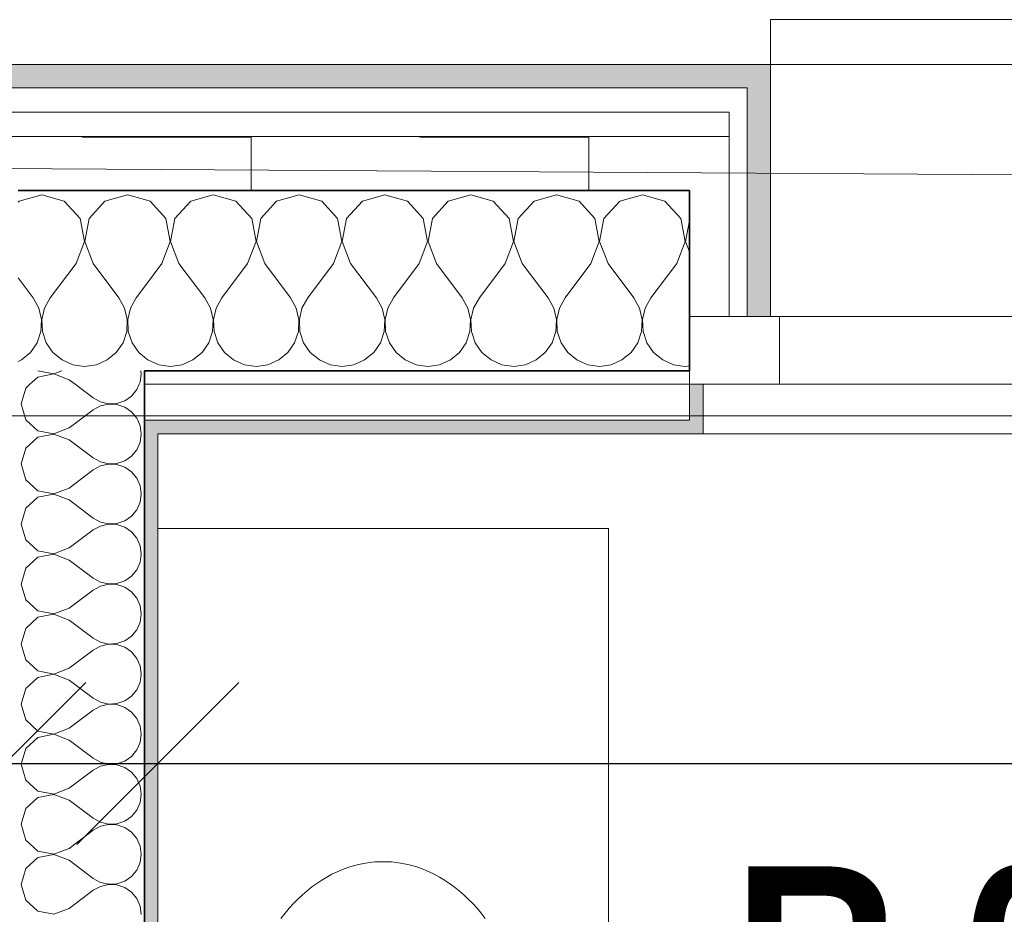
# Model space of a CAD drawing. Header units: centimetres. Extents: x -7.1 to 26.5, y -14.7 to 18.1.
# Tile 54 of 186: x 6.1 to 7.2, y 10.2 to 11.2. Entities that reach past the tile are written whole.
import ezdxf

# ---------------------------------------------------------------- set-up
doc = ezdxf.new("R2010")
doc.units = ezdxf.units.CM
doc.header["$LTSCALE"] = 10
doc.header["$PDMODE"] = 65
doc.linetypes.add('AUSGEZOGEN', pattern=[0])
for name, color, linetype in [('XR$1$010 Fenêtres', 7, 'Continuous'), ('XR$1$010 Murs extérieurs', 7, 'Continuous'), ('XR$1$010 Murs extérieurs – Lignes de séparation des couches', 7, 'Continuous'), ('XR$1$015 Murs intérieurs', 7, 'Continuous'), ('XR$1$015 Murs intérieurs – Lignes de séparation des couches', 7, 'Continuous'), ('XR$1$030 Chapes', 7, 'Continuous'), ('XR$1$065 Mobilier installé', 7, 'Continuous'), ('XR$1$080 Définition des locaux – Contour', 7, 'Continuous'), ('XR$2$080 Définition des locaux – Texte', 7, 'Continuous'), ('XR$2$105 Cotations100', 7, 'Continuous'), ('XR$3$010 Murs extérieurs – Hachures des composants', 7, 'Continuous'), ('XR$3$015 Murs intérieurs – Hachures des composants', 7, 'Continuous'), ('XR$3$035 Dalles', 7, 'Continuous')]:
    doc.layers.add(name, color=color, linetype=linetype)
doc.styles.add('ARIAL', font='arial.ttf')
doc.dimstyles.new('DIMSTYLE_3', dxfattribs={"dimtxt": 0.2, "dimasz": 0.3, "dimexe": 0, "dimexo": 0, "dimgap": 0.1, "dimtad": 2, "dimrnd": 0.005, "dimzin": 4, "dimdsep": 46, "dimtxsty": 'ARIAL', "dimblk1": 'ALL_ML_STRICH', "dimblk2": 'ALL_ML_STRICH', "dimsah": 1, "dimcen": 0, "dimclrd": 7, "dimclre": 7, "dimclrt": 7, "dimadec": 0, "dimazin": 0, "dimtfac": 1, "dimtdec": 0, "dimtix": 1, "dimtmove": 2, "dimatfit": 3, "dimfxl": 0, "dimtzin": 0, "dimlwd": 0, "dimlwe": 18, "dimarcsym": 0})
doc.dimstyles.new('DIMSTYLE_7', dxfattribs={"dimtxt": 0.2, "dimasz": 0.3, "dimexe": 0, "dimexo": 0, "dimgap": 0.1, "dimtad": 2, "dimdec": 1, "dimlfac": 100, "dimrnd": 0.5, "dimzin": 4, "dimdsep": 46, "dimtxsty": 'ARIAL', "dimblk1": 'ALL_ML_STRICH', "dimblk2": 'ALL_ML_STRICH', "dimsah": 1, "dimcen": 0, "dimclrd": 7, "dimclre": 7, "dimclrt": 7, "dimadec": 0, "dimazin": 0, "dimtfac": 1, "dimtdec": 0, "dimtix": 1, "dimtmove": 2, "dimatfit": 3, "dimfxl": 0, "dimtvp": 1.2, "dimtzin": 0, "dimlwd": 0, "dimlwe": 18, "dimarcsym": 0})
pattern_1 = [(0, (1500, 1500), (750, 750), [750, -750]), (90, (1500, 1500), (-750, 750), [750, -750])]

# ---------------------------------------------------------------- blocks, each defined once
blk = doc.blocks.new('ALL_ML_STRICH')
at = {"color": 0, "linetype": 'ByBlock', "lineweight": -2}
for p, q in [((0, -0.5), (0, 0.5)), ((-0.3, -0.3), (0.3, 0.3)), ((-1, 0), (0.5, 0))]:
    blk.add_line(p, q, dxfattribs=at)
blk = doc.blocks.new('*D181')
at = {"layer": 'DEFPOINTS', "color": 7, "linetype": 'AUSGEZOGEN', "lineweight": 18, "transparency": 16777216}
for p in [(6.1018, 10.397), (2.2818, 10.3675), (2.2818, 10.3675)]:
    blk.add_point(p, dxfattribs=at)
at = {"layer": 'XR$2$105 Cotations100', "color": 7, "linetype": 'AUSGEZOGEN', "lineweight": -2, "transparency": 16777216}
for p, q in [((2.2818, 10.3675), (2.2818, 10.3675)), ((2.2818, 10.3675), (6.1018, 10.3675)), ((6.1018, 10.3675), (6.1018, 10.3675))]:
    blk.add_line(p, q, dxfattribs=at)
at = {"layer": 'XR$2$105 Cotations100', "color": 7, "linetype": 'AUSGEZOGEN', "lineweight": 18, "transparency": 16777216, "xscale": 0.3, "yscale": 0.3, "zscale": 0.3, "rotation": 180}
blk.add_blockref('ALL_ML_STRICH', (2.2818, 10.3675), dxfattribs=at)
at = {"layer": 'XR$2$105 Cotations100', "color": 7, "linetype": 'AUSGEZOGEN', "lineweight": 18, "transparency": 16777216, "xscale": 0.3, "yscale": 0.3, "zscale": 0.3}
blk.add_blockref('ALL_ML_STRICH', (6.1018, 10.3675), dxfattribs=at)
at = {"layer": 'XR$2$105 Cotations100', "color": 7, "linetype": 'AUSGEZOGEN', "lineweight": 18, "transparency": 16777216, "insert": (4.2041, 10.5711), "char_height": 0.2, "width": 0.64, "attachment_point": 5, "style": 'ARIAL'}
blk.add_mtext('\\W0.80;\\A1;{\\A1;{3.82\\H0.132000;\\S^ ;}}', dxfattribs=at)
blk = doc.blocks.new('*D182')
at = {"layer": 'DEFPOINTS', "color": 7, "linetype": 'AUSGEZOGEN', "lineweight": 18, "transparency": 16777216}
for p in [(6.1018, 10.397), (6.1018, 10.3675), (6.2718, 10.3675)]:
    blk.add_point(p, dxfattribs=at)
at = {"layer": 'XR$2$105 Cotations100', "color": 7, "linetype": 'AUSGEZOGEN', "lineweight": -2, "transparency": 16777216}
for p, q in [((6.1018, 10.3675), (6.1018, 10.3675)), ((6.1018, 10.3675), (6.2718, 10.3675)), ((6.2718, 10.3675), (6.2718, 10.3675))]:
    blk.add_line(p, q, dxfattribs=at)
at = {"layer": 'XR$2$105 Cotations100', "color": 7, "linetype": 'AUSGEZOGEN', "lineweight": 18, "transparency": 16777216, "xscale": 0.3, "yscale": 0.3, "zscale": 0.3, "rotation": 180}
blk.add_blockref('ALL_ML_STRICH', (6.1018, 10.3675), dxfattribs=at)
at = {"layer": 'XR$2$105 Cotations100', "color": 7, "linetype": 'AUSGEZOGEN', "lineweight": 18, "transparency": 16777216, "xscale": 0.3, "yscale": 0.3, "zscale": 0.3}
blk.add_blockref('ALL_ML_STRICH', (6.2718, 10.3675), dxfattribs=at)
at = {"layer": 'XR$2$105 Cotations100', "color": 7, "linetype": 'AUSGEZOGEN', "lineweight": 18, "transparency": 16777216, "insert": (5.8853, 10.5675), "char_height": 0.2, "width": 0.64, "attachment_point": 5, "style": 'ARIAL'}
blk.add_mtext('\\W0.80;\\A1;{\\A1;{17\\H0.132000;\\S^ ;}}', dxfattribs=at)
blk = doc.blocks.new('*D183')
at = {"layer": 'DEFPOINTS', "color": 7, "linetype": 'AUSGEZOGEN', "lineweight": 18, "transparency": 16777216}
for p in [(6.2718, 10.3675), (6.2718, 10.3675), (9.6418, 10.3675)]:
    blk.add_point(p, dxfattribs=at)
at = {"layer": 'XR$2$105 Cotations100', "color": 7, "linetype": 'AUSGEZOGEN', "lineweight": -2, "transparency": 16777216}
for p, q in [((6.2718, 10.3675), (6.2718, 10.3675)), ((6.2718, 10.3675), (9.6418, 10.3675)), ((9.6418, 10.3675), (9.6418, 10.3675))]:
    blk.add_line(p, q, dxfattribs=at)
at = {"layer": 'XR$2$105 Cotations100', "color": 7, "linetype": 'AUSGEZOGEN', "lineweight": 18, "transparency": 16777216, "xscale": 0.3, "yscale": 0.3, "zscale": 0.3, "rotation": 180}
blk.add_blockref('ALL_ML_STRICH', (6.2718, 10.3675), dxfattribs=at)
at = {"layer": 'XR$2$105 Cotations100', "color": 7, "linetype": 'AUSGEZOGEN', "lineweight": 18, "transparency": 16777216, "xscale": 0.3, "yscale": 0.3, "zscale": 0.3}
blk.add_blockref('ALL_ML_STRICH', (9.6418, 10.3675), dxfattribs=at)
at = {"layer": 'XR$2$105 Cotations100', "color": 7, "linetype": 'AUSGEZOGEN', "lineweight": 18, "transparency": 16777216, "insert": (7.9683, 10.5711), "char_height": 0.2, "width": 0.64, "attachment_point": 5, "style": 'ARIAL'}
blk.add_mtext('\\W0.80;\\A1;{\\A1;{3.37\\H0.132000;\\S^ ;}}', dxfattribs=at)
blk = doc.blocks.new('COMPLEXOBJECT_122')
at = {"layer": 'XR$3$010 Murs extérieurs – Hachures des composants', "color": 8, "linetype": 'AUSGEZOGEN', "lineweight": 13, "transparency": 33554687}
for p, q in [((6.2631, 10.9916), (6.2568, 10.9934)), ((6.3333, 10.9987), (6.3083, 10.9916)), ((6.3584, 10.9916), (6.3333, 10.9987)), ((6.4286, 10.9987), (6.4035, 10.9916)), ((6.4536, 10.9916), (6.4286, 10.9987)), ((6.5238, 10.9987), (6.4988, 10.9916)), ((6.5488, 10.9916), (6.5238, 10.9987)), ((6.619, 10.9987), (6.594, 10.9916)), ((6.6441, 10.9916), (6.619, 10.9987)), ((6.7143, 10.9987), (6.6893, 10.9916)), ((6.7393, 10.9916), (6.7143, 10.9987)), ((6.8095, 10.9987), (6.7845, 10.9916)), ((6.8346, 10.9916), (6.8095, 10.9987)), ((6.2807, 10.9724), (6.2631, 10.9916)), ((6.3083, 10.9916), (6.2907, 10.9724)), ((6.3759, 10.9724), (6.3584, 10.9916)), ((6.4035, 10.9916), (6.386, 10.9724)), ((6.4712, 10.9724), (6.4536, 10.9916)), ((6.4988, 10.9916), (6.4812, 10.9724)), ((6.5664, 10.9724), (6.5488, 10.9916)), ((6.594, 10.9916), (6.5765, 10.9724)), ((6.6616, 10.9724), (6.6441, 10.9916)), ((6.6893, 10.9916), (6.6717, 10.9724)), ((6.7569, 10.9724), (6.7393, 10.9916)), ((6.7845, 10.9916), (6.7669, 10.9724)), ((6.8521, 10.9724), (6.8346, 10.9916)), ((6.2855, 10.9468), (6.2807, 10.9724)), ((6.2907, 10.9724), (6.2859, 10.9468)), ((6.3808, 10.9468), (6.3759, 10.9724)), ((6.386, 10.9724), (6.3811, 10.9468)), ((6.476, 10.9468), (6.4712, 10.9724)), ((6.4812, 10.9724), (6.4764, 10.9468)), ((6.5712, 10.9468), (6.5664, 10.9724)), ((6.5765, 10.9724), (6.5716, 10.9468)), ((6.6665, 10.9468), (6.6616, 10.9724)), ((6.6717, 10.9724), (6.6669, 10.9468)), ((6.7617, 10.9468), (6.7569, 10.9724)), ((6.7669, 10.9724), (6.7621, 10.9468)), ((6.857, 10.9468), (6.8521, 10.9724)), ((6.8618, 10.9703), (6.8573, 10.9468)), ((6.2762, 10.9226), (6.2855, 10.9468)), ((6.2859, 10.9468), (6.2952, 10.9226)), ((6.3714, 10.9226), (6.3808, 10.9468)), ((6.3811, 10.9468), (6.3905, 10.9226)), ((6.4667, 10.9226), (6.476, 10.9468)), ((6.4764, 10.9468), (6.4857, 10.9226)), ((6.5619, 10.9226), (6.5712, 10.9468)), ((6.5716, 10.9468), (6.581, 10.9226)), ((6.6571, 10.9226), (6.6665, 10.9468)), ((6.6669, 10.9468), (6.6762, 10.9226)), ((6.7524, 10.9226), (6.7617, 10.9468)), ((6.7621, 10.9468), (6.7714, 10.9226)), ((6.8476, 10.9226), (6.857, 10.9468)), ((6.8573, 10.9468), (6.8618, 10.9353)), ((6.2762, 10.9226), (6.2568, 10.8967)), ((6.2952, 10.9226), (6.3238, 10.8845)), ((6.3714, 10.9226), (6.3429, 10.8845)), ((6.3905, 10.9226), (6.419, 10.8845)), ((6.4667, 10.9226), (6.4381, 10.8845)), ((6.4857, 10.9226), (6.5143, 10.8845)), ((6.5619, 10.9226), (6.5333, 10.8845)), ((6.581, 10.9226), (6.6095, 10.8845)), ((6.6571, 10.9226), (6.6286, 10.8845)), ((6.6762, 10.9226), (6.7048, 10.8845)), ((6.7524, 10.9226), (6.7238, 10.8845)), ((6.7714, 10.9226), (6.8, 10.8845)), ((6.8476, 10.9226), (6.819, 10.8845)), ((6.3302, 10.873), (6.3238, 10.8845)), ((6.3429, 10.8845), (6.3365, 10.873)), ((6.4254, 10.873), (6.419, 10.8845)), ((6.4381, 10.8845), (6.4317, 10.873)), ((6.5206, 10.873), (6.5143, 10.8845)), ((6.5333, 10.8845), (6.527, 10.873)), ((6.6159, 10.873), (6.6095, 10.8845)), ((6.6286, 10.8845), (6.6222, 10.873)), ((6.7111, 10.873), (6.7048, 10.8845)), ((6.7238, 10.8845), (6.7175, 10.873)), ((6.8064, 10.873), (6.8, 10.8845)), ((6.819, 10.8845), (6.8127, 10.873)), ((6.3331, 10.8602), (6.3302, 10.873)), ((6.3365, 10.873), (6.3335, 10.8602)), ((6.4284, 10.8602), (6.4254, 10.873)), ((6.4317, 10.873), (6.4288, 10.8602)), ((6.5236, 10.8602), (6.5206, 10.873)), ((6.527, 10.873), (6.524, 10.8602)), ((6.6189, 10.8602), (6.6159, 10.873)), ((6.6222, 10.873), (6.6192, 10.8602)), ((6.7141, 10.8602), (6.7111, 10.873)), ((6.7175, 10.873), (6.7145, 10.8602)), ((6.8093, 10.8602), (6.8064, 10.873)), ((6.8127, 10.873), (6.8097, 10.8602)), ((6.3325, 10.847), (6.3331, 10.8602)), ((6.3335, 10.8602), (6.3342, 10.847)), ((6.4277, 10.847), (6.4284, 10.8602)), ((6.4288, 10.8602), (6.4294, 10.847)), ((6.523, 10.847), (6.5236, 10.8602)), ((6.524, 10.8602), (6.5246, 10.847)), ((6.6182, 10.847), (6.6189, 10.8602)), ((6.6192, 10.8602), (6.6199, 10.847)), ((6.7135, 10.847), (6.7141, 10.8602)), ((6.7145, 10.8602), (6.7151, 10.847)), ((6.8087, 10.847), (6.8093, 10.8602)), ((6.8097, 10.8602), (6.8104, 10.847)), ((6.3283, 10.8346), (6.3325, 10.847)), ((6.3342, 10.847), (6.3384, 10.8346)), ((6.4235, 10.8346), (6.4277, 10.847)), ((6.4294, 10.847), (6.4336, 10.8346)), ((6.5188, 10.8346), (6.523, 10.847)), ((6.5246, 10.847), (6.5288, 10.8346)), ((6.614, 10.8346), (6.6182, 10.847)), ((6.6199, 10.847), (6.6241, 10.8346)), ((6.7093, 10.8346), (6.7135, 10.847)), ((6.7151, 10.847), (6.7193, 10.8346)), ((6.8045, 10.8346), (6.8087, 10.847)), ((6.8104, 10.847), (6.8146, 10.8346)), ((6.3209, 10.8238), (6.3283, 10.8346)), ((6.3384, 10.8346), (6.3458, 10.8238)), ((6.4161, 10.8238), (6.4235, 10.8346)), ((6.4336, 10.8346), (6.441, 10.8238)), ((6.5113, 10.8238), (6.5188, 10.8346)), ((6.5288, 10.8346), (6.5363, 10.8238)), ((6.6066, 10.8238), (6.614, 10.8346)), ((6.6241, 10.8346), (6.6315, 10.8238)), ((6.7018, 10.8238), (6.7093, 10.8346)), ((6.7193, 10.8346), (6.7268, 10.8238)), ((6.7971, 10.8238), (6.8045, 10.8346)), ((6.8146, 10.8346), (6.822, 10.8238)), ((6.2568, 10.8186), (6.2607, 10.8154)), ((6.3107, 10.8154), (6.3209, 10.8238)), ((6.3458, 10.8238), (6.3559, 10.8154)), ((6.406, 10.8154), (6.4161, 10.8238)), ((6.441, 10.8238), (6.4512, 10.8154)), ((6.5012, 10.8154), (6.5113, 10.8238)), ((6.5363, 10.8238), (6.5464, 10.8154)), ((6.5965, 10.8154), (6.6066, 10.8238)), ((6.6315, 10.8238), (6.6416, 10.8154)), ((6.6917, 10.8154), (6.7018, 10.8238)), ((6.7268, 10.8238), (6.7369, 10.8154)), ((6.7869, 10.8154), (6.7971, 10.8238)), ((6.822, 10.8238), (6.8321, 10.8154)), ((6.2607, 10.8154), (6.2727, 10.8101)), ((6.2727, 10.8101), (6.2857, 10.8083)), ((6.2857, 10.8083), (6.2987, 10.8101)), ((6.2987, 10.8101), (6.3107, 10.8154)), ((6.3559, 10.8154), (6.3679, 10.8101)), ((6.3679, 10.8101), (6.381, 10.8083)), ((6.381, 10.8083), (6.394, 10.8101)), ((6.394, 10.8101), (6.406, 10.8154)), ((6.4512, 10.8154), (6.4632, 10.8101)), ((6.4632, 10.8101), (6.4762, 10.8083)), ((6.4762, 10.8083), (6.4892, 10.8101)), ((6.4892, 10.8101), (6.5012, 10.8154)), ((6.5464, 10.8154), (6.5584, 10.8101)), ((6.5584, 10.8101), (6.5714, 10.8083)), ((6.5714, 10.8083), (6.5844, 10.8101)), ((6.5844, 10.8101), (6.5965, 10.8154)), ((6.6416, 10.8154), (6.6537, 10.8101)), ((6.6537, 10.8101), (6.6667, 10.8083)), ((6.6667, 10.8083), (6.6797, 10.8101)), ((6.6797, 10.8101), (6.6917, 10.8154)), ((6.7369, 10.8154), (6.7489, 10.8101)), ((6.7489, 10.8101), (6.7619, 10.8083)), ((6.7619, 10.8083), (6.7749, 10.8101)), ((6.7749, 10.8101), (6.7869, 10.8154)), ((6.8321, 10.8154), (6.8441, 10.8101)), ((6.8441, 10.8101), (6.8571, 10.8083)), ((6.8571, 10.8083), (6.8618, 10.8089))]:
    blk.add_line(p, q, dxfattribs=at)
blk = doc.blocks.new('COMPLEXOBJECT_124')
at = {"layer": 'XR$3$010 Murs extérieurs – Hachures des composants', "color": 8, "linetype": 'AUSGEZOGEN', "lineweight": 13, "transparency": 33554687}
for p, q in [((6.1429, 10.9987), (6.1178, 10.9916)), ((6.1679, 10.9916), (6.1429, 10.9987)), ((6.2381, 10.9987), (6.2131, 10.9916)), ((6.2568, 10.9934), (6.2381, 10.9987)), ((6.1178, 10.9916), (6.1168, 10.9905)), ((6.1854, 10.9724), (6.1679, 10.9916)), ((6.2131, 10.9916), (6.1955, 10.9724)), ((6.1903, 10.9468), (6.1854, 10.9724)), ((6.1955, 10.9724), (6.1907, 10.9468)), ((6.181, 10.9226), (6.1903, 10.9468)), ((6.1907, 10.9468), (6.2, 10.9226)), ((6.181, 10.9226), (6.1524, 10.8845)), ((6.2, 10.9226), (6.2286, 10.8845)), ((6.1168, 10.9065), (6.1333, 10.8845)), ((6.2568, 10.8967), (6.2476, 10.8845)), ((6.1397, 10.873), (6.1333, 10.8845)), ((6.1524, 10.8845), (6.146, 10.873)), ((6.2349, 10.873), (6.2286, 10.8845)), ((6.2476, 10.8845), (6.2413, 10.873)), ((6.1427, 10.8602), (6.1397, 10.873)), ((6.146, 10.873), (6.143, 10.8602)), ((6.2379, 10.8602), (6.2349, 10.873)), ((6.2413, 10.873), (6.2383, 10.8602)), ((6.142, 10.847), (6.1427, 10.8602)), ((6.143, 10.8602), (6.1437, 10.847)), ((6.2373, 10.847), (6.2379, 10.8602)), ((6.2383, 10.8602), (6.2389, 10.847)), ((6.1378, 10.8346), (6.142, 10.847)), ((6.1437, 10.847), (6.1479, 10.8346)), ((6.2331, 10.8346), (6.2373, 10.847)), ((6.2389, 10.847), (6.2431, 10.8346)), ((6.1304, 10.8238), (6.1378, 10.8346)), ((6.1479, 10.8346), (6.1553, 10.8238)), ((6.2256, 10.8238), (6.2331, 10.8346)), ((6.2431, 10.8346), (6.2506, 10.8238)), ((6.1203, 10.8154), (6.1304, 10.8238)), ((6.1553, 10.8238), (6.1654, 10.8154)), ((6.2155, 10.8154), (6.2256, 10.8238)), ((6.2506, 10.8238), (6.2568, 10.8186)), ((6.1168, 10.8138), (6.1203, 10.8154)), ((6.1654, 10.8154), (6.1775, 10.8101)), ((6.1775, 10.8101), (6.1905, 10.8083)), ((6.1905, 10.8083), (6.2035, 10.8101)), ((6.2035, 10.8101), (6.2155, 10.8154))]:
    blk.add_line(p, q, dxfattribs=at)
blk = doc.blocks.new('COMPLEXOBJECT_147')
at = {"layer": 'XR$3$015 Murs intérieurs – Hachures des composants', "color": 8, "linetype": 'AUSGEZOGEN', "lineweight": 13, "transparency": 33554687}
for p, q in [((6.1258, 10.7485), (6.1385, 10.7369)), ((6.1734, 10.74), (6.1848, 10.7485)), ((6.2522, 10.7424), (6.2495, 10.7485)), ((6.2534, 10.7335), (6.2522, 10.7424)), ((6.1385, 10.7369), (6.1562, 10.7335)), ((6.1565, 10.7335), (6.1734, 10.74))]:
    blk.add_line(p, q, dxfattribs=at)
blk = doc.blocks.new('COMPLEXOBJECT_148')
at = {"layer": 'XR$3$015 Murs intérieurs – Hachures des composants', "color": 8, "linetype": 'AUSGEZOGEN', "lineweight": 13, "transparency": 33554687}
for p, q in [((6.1298, 10.7885), (6.1251, 10.7842)), ((6.1799, 10.7885), (6.2001, 10.7733)), ((6.2485, 10.7825), (6.2511, 10.7885)), ((6.1251, 10.7842), (6.1201, 10.7667)), ((6.235, 10.7702), (6.2426, 10.7754)), ((6.2426, 10.7754), (6.2485, 10.7825)), ((6.1201, 10.7667), (6.1251, 10.7491)), ((6.2001, 10.7733), (6.2082, 10.7689)), ((6.2082, 10.7645), (6.2001, 10.76)), ((6.2082, 10.7689), (6.2171, 10.7668)), ((6.2171, 10.7665), (6.2082, 10.7645)), ((6.2171, 10.7668), (6.2263, 10.7672)), ((6.2263, 10.7661), (6.2171, 10.7665)), ((6.2263, 10.7672), (6.235, 10.7702)), ((6.235, 10.7631), (6.2263, 10.7661)), ((6.1848, 10.7485), (6.2001, 10.76)), ((6.2426, 10.7579), (6.235, 10.7631)), ((6.2485, 10.7509), (6.2426, 10.7579)), ((6.1251, 10.7491), (6.1258, 10.7485)), ((6.2495, 10.7485), (6.2485, 10.7509))]:
    blk.add_line(p, q, dxfattribs=at)
blk = doc.blocks.new('COMPLEXOBJECT_149')
at = {"layer": 'XR$3$015 Murs intérieurs – Hachures des composants', "color": 8, "linetype": 'AUSGEZOGEN', "lineweight": 13, "transparency": 33554687}
for p, q in [((6.1385, 10.7965), (6.1298, 10.7885)), ((6.1564, 10.7999), (6.1385, 10.7965)), ((6.1386, 10.8035), (6.1564, 10.8001)), ((6.1564, 10.8001), (6.1652, 10.8035)), ((6.1734, 10.7933), (6.1564, 10.7999)), ((6.2522, 10.7909), (6.2534, 10.8)), ((6.2534, 10.8), (6.253, 10.8035)), ((6.1734, 10.7933), (6.1799, 10.7885)), ((6.2511, 10.7885), (6.2522, 10.7909))]:
    blk.add_line(p, q, dxfattribs=at)
blk = doc.blocks.new('COMPLEXOBJECT_150')
at = {"layer": 'XR$3$015 Murs intérieurs – Hachures des composants', "color": 8, "linetype": 'AUSGEZOGEN', "lineweight": 13, "transparency": 33554687}
for p, q in [((6.1564, 10.7332), (6.1385, 10.7298)), ((6.1562, 10.7335), (6.1564, 10.7335)), ((6.1564, 10.7335), (6.1565, 10.7335)), ((6.1734, 10.7267), (6.1564, 10.7332)), ((6.2522, 10.7242), (6.2534, 10.7333)), ((6.2534, 10.7333), (6.2534, 10.7335)), ((6.1385, 10.7298), (6.1251, 10.7175)), ((6.1734, 10.7267), (6.2001, 10.7067)), ((6.2485, 10.7158), (6.2522, 10.7242)), ((6.1251, 10.7175), (6.1201, 10.7)), ((6.2426, 10.7087), (6.2485, 10.7158)), ((6.1201, 10.7), (6.1251, 10.6825)), ((6.2001, 10.7067), (6.2082, 10.7022)), ((6.2082, 10.7022), (6.2171, 10.7001)), ((6.2171, 10.6999), (6.2082, 10.6978)), ((6.2171, 10.7001), (6.2263, 10.7006)), ((6.2263, 10.6994), (6.2171, 10.6999)), ((6.2263, 10.7006), (6.235, 10.7035)), ((6.235, 10.6965), (6.2263, 10.6994)), ((6.235, 10.7035), (6.2426, 10.7087)), ((6.1734, 10.6733), (6.2001, 10.6933)), ((6.2082, 10.6978), (6.2001, 10.6933)), ((6.2426, 10.6913), (6.235, 10.6965)), ((6.2485, 10.6842), (6.2426, 10.6913)), ((6.1251, 10.6825), (6.1385, 10.6702)), ((6.2522, 10.6758), (6.2485, 10.6842)), ((6.1385, 10.6702), (6.1564, 10.6668)), ((6.1564, 10.6665), (6.1385, 10.6631)), ((6.1564, 10.6668), (6.1734, 10.6733)), ((6.1734, 10.66), (6.1564, 10.6665)), ((6.2534, 10.6667), (6.2522, 10.6758)), ((6.2522, 10.6576), (6.2534, 10.6667)), ((6.1385, 10.6631), (6.1251, 10.6509)), ((6.1734, 10.66), (6.2001, 10.64)), ((6.2485, 10.6491), (6.2522, 10.6576)), ((6.1251, 10.6509), (6.1201, 10.6333)), ((6.2426, 10.6421), (6.2485, 10.6491)), ((6.1201, 10.6333), (6.1251, 10.6158)), ((6.2001, 10.64), (6.2082, 10.6355)), ((6.2082, 10.6355), (6.2171, 10.6335)), ((6.2171, 10.6332), (6.2082, 10.6311)), ((6.2171, 10.6335), (6.2263, 10.6339)), ((6.2263, 10.6328), (6.2171, 10.6332)), ((6.2263, 10.6339), (6.235, 10.6369)), ((6.235, 10.6298), (6.2263, 10.6328)), ((6.235, 10.6369), (6.2426, 10.6421)), ((6.1734, 10.6067), (6.2001, 10.6267)), ((6.2082, 10.6311), (6.2001, 10.6267)), ((6.2426, 10.6246), (6.235, 10.6298)), ((6.2485, 10.6175), (6.2426, 10.6246)), ((6.1251, 10.6158), (6.1385, 10.6035)), ((6.2522, 10.6091), (6.2485, 10.6175)), ((6.1385, 10.6035), (6.1564, 10.6001)), ((6.1564, 10.5999), (6.1385, 10.5965)), ((6.1564, 10.6001), (6.1734, 10.6067)), ((6.1734, 10.5933), (6.1564, 10.5999)), ((6.2534, 10.6), (6.2522, 10.6091)), ((6.2522, 10.5909), (6.2534, 10.6)), ((6.1385, 10.5965), (6.1251, 10.5842)), ((6.1734, 10.5933), (6.2001, 10.5733)), ((6.2485, 10.5825), (6.2522, 10.5909)), ((6.1251, 10.5842), (6.1201, 10.5667)), ((6.2426, 10.5754), (6.2485, 10.5825)), ((6.2001, 10.5733), (6.2082, 10.5689)), ((6.2082, 10.5689), (6.2171, 10.5668)), ((6.2171, 10.5668), (6.2263, 10.5672)), ((6.2263, 10.5672), (6.235, 10.5702)), ((6.235, 10.5702), (6.2426, 10.5754)), ((6.1201, 10.5667), (6.1251, 10.5491)), ((6.1734, 10.54), (6.2001, 10.56)), ((6.2082, 10.5645), (6.2001, 10.56)), ((6.2171, 10.5665), (6.2082, 10.5645)), ((6.2263, 10.5661), (6.2171, 10.5665)), ((6.235, 10.5631), (6.2263, 10.5661)), ((6.2426, 10.5579), (6.235, 10.5631)), ((6.2485, 10.5509), (6.2426, 10.5579)), ((6.1251, 10.5491), (6.1385, 10.5369)), ((6.2522, 10.5424), (6.2485, 10.5509)), ((6.1385, 10.5369), (6.1564, 10.5335)), ((6.1564, 10.5335), (6.1734, 10.54)), ((6.2534, 10.5333), (6.2522, 10.5424)), ((6.1385, 10.5298), (6.1251, 10.5175)), ((6.1564, 10.5332), (6.1385, 10.5298)), ((6.1734, 10.5267), (6.1564, 10.5332)), ((6.1734, 10.5267), (6.2001, 10.5067)), ((6.2485, 10.5158), (6.2522, 10.5242)), ((6.2522, 10.5242), (6.2534, 10.5333)), ((6.1251, 10.5175), (6.1201, 10.5)), ((6.2426, 10.5087), (6.2485, 10.5158)), ((6.2001, 10.5067), (6.2082, 10.5022)), ((6.2082, 10.5022), (6.2171, 10.5001)), ((6.2263, 10.5006), (6.235, 10.5035)), ((6.235, 10.5035), (6.2426, 10.5087)), ((6.1201, 10.5), (6.1251, 10.4825)), ((6.1734, 10.4733), (6.2001, 10.4933)), ((6.2082, 10.4978), (6.2001, 10.4933)), ((6.2171, 10.4999), (6.2082, 10.4978)), ((6.2171, 10.5001), (6.2263, 10.5006)), ((6.2263, 10.4994), (6.2171, 10.4999)), ((6.235, 10.4965), (6.2263, 10.4994)), ((6.2426, 10.4913), (6.235, 10.4965)), ((6.2485, 10.4842), (6.2426, 10.4913)), ((6.1251, 10.4825), (6.1385, 10.4702)), ((6.2522, 10.4758), (6.2485, 10.4842)), ((6.1385, 10.4702), (6.1564, 10.4668)), ((6.1564, 10.4668), (6.1734, 10.4733)), ((6.2534, 10.4667), (6.2522, 10.4758)), ((6.1385, 10.4631), (6.1251, 10.4509)), ((6.1564, 10.4665), (6.1385, 10.4631)), ((6.1734, 10.46), (6.1564, 10.4665)), ((6.1734, 10.46), (6.2001, 10.44)), ((6.2522, 10.4576), (6.2534, 10.4667)), ((6.1251, 10.4509), (6.1201, 10.4333)), ((6.2426, 10.4421), (6.2485, 10.4491)), ((6.2485, 10.4491), (6.2522, 10.4576)), ((6.2001, 10.44), (6.2082, 10.4355)), ((6.2263, 10.4339), (6.235, 10.4369)), ((6.235, 10.4369), (6.2426, 10.4421)), ((6.1201, 10.4333), (6.1251, 10.4158)), ((6.1734, 10.4067), (6.2001, 10.4267)), ((6.2082, 10.4311), (6.2001, 10.4267)), ((6.2082, 10.4355), (6.2171, 10.4335)), ((6.2171, 10.4332), (6.2082, 10.4311)), ((6.2171, 10.4335), (6.2263, 10.4339)), ((6.2263, 10.4328), (6.2171, 10.4332)), ((6.235, 10.4298), (6.2263, 10.4328)), ((6.2426, 10.4246), (6.235, 10.4298)), ((6.1251, 10.4158), (6.1385, 10.4035)), ((6.2485, 10.4175), (6.2426, 10.4246)), ((6.2522, 10.4091), (6.2485, 10.4175)), ((6.1385, 10.4035), (6.1564, 10.4001)), ((6.1564, 10.4001), (6.1734, 10.4067)), ((6.2534, 10.4), (6.2522, 10.4091)), ((6.1385, 10.3965), (6.1251, 10.3842)), ((6.1564, 10.3999), (6.1385, 10.3965)), ((6.1734, 10.3933), (6.1564, 10.3999)), ((6.1734, 10.3933), (6.2001, 10.3733)), ((6.2522, 10.3909), (6.2534, 10.4)), ((6.1251, 10.3842), (6.1201, 10.3667)), ((6.2426, 10.3754), (6.2485, 10.3825)), ((6.2485, 10.3825), (6.2522, 10.3909)), ((6.2001, 10.3733), (6.2082, 10.3689)), ((6.235, 10.3702), (6.2426, 10.3754)), ((6.1201, 10.3667), (6.1251, 10.3491)), ((6.1734, 10.34), (6.2001, 10.36)), ((6.2082, 10.3645), (6.2001, 10.36)), ((6.2082, 10.3689), (6.2171, 10.3668)), ((6.2171, 10.3665), (6.2082, 10.3645)), ((6.2171, 10.3668), (6.2263, 10.3672)), ((6.2263, 10.3661), (6.2171, 10.3665)), ((6.2263, 10.3672), (6.235, 10.3702)), ((6.235, 10.3631), (6.2263, 10.3661)), ((6.2426, 10.3579), (6.235, 10.3631)), ((6.1251, 10.3491), (6.1385, 10.3369)), ((6.2485, 10.3509), (6.2426, 10.3579)), ((6.2522, 10.3424), (6.2485, 10.3509)), ((6.1564, 10.3335), (6.1734, 10.34)), ((6.2534, 10.3333), (6.2522, 10.3424)), ((6.1385, 10.3298), (6.1251, 10.3175)), ((6.1385, 10.3369), (6.1564, 10.3335)), ((6.1564, 10.3332), (6.1385, 10.3298)), ((6.1734, 10.3267), (6.1564, 10.3332)), ((6.1734, 10.3267), (6.2001, 10.3067)), ((6.2522, 10.3242), (6.2534, 10.3333)), ((6.1251, 10.3175), (6.1201, 10.3)), ((6.2426, 10.3087), (6.2485, 10.3158)), ((6.2485, 10.3158), (6.2522, 10.3242)), ((6.2001, 10.3067), (6.2082, 10.3022)), ((6.235, 10.3035), (6.2426, 10.3087)), ((6.1201, 10.3), (6.1251, 10.2825)), ((6.2082, 10.2978), (6.2001, 10.2933)), ((6.2082, 10.3022), (6.2171, 10.3001)), ((6.2171, 10.2999), (6.2082, 10.2978)), ((6.2171, 10.3001), (6.2263, 10.3006)), ((6.2263, 10.2994), (6.2171, 10.2999)), ((6.2263, 10.3006), (6.235, 10.3035)), ((6.235, 10.2965), (6.2263, 10.2994)), ((6.2426, 10.2913), (6.235, 10.2965)), ((6.1734, 10.2733), (6.2001, 10.2933)), ((6.2485, 10.2842), (6.2426, 10.2913)), ((6.2522, 10.2758), (6.2485, 10.2842)), ((6.1251, 10.2825), (6.1385, 10.2702)), ((6.1564, 10.2668), (6.1734, 10.2733)), ((6.2534, 10.2667), (6.2522, 10.2758)), ((6.1385, 10.2631), (6.1251, 10.2509)), ((6.1385, 10.2702), (6.1564, 10.2668)), ((6.1564, 10.2665), (6.1385, 10.2631)), ((6.1734, 10.26), (6.1564, 10.2665)), ((6.2522, 10.2576), (6.2534, 10.2667)), ((6.1251, 10.2509), (6.1201, 10.2333)), ((6.1734, 10.26), (6.2001, 10.24)), ((6.2485, 10.2491), (6.2522, 10.2576)), ((6.2001, 10.24), (6.2082, 10.2355)), ((6.235, 10.2369), (6.2426, 10.2421)), ((6.2426, 10.2421), (6.2485, 10.2491)), ((6.1201, 10.2333), (6.1251, 10.2158)), ((6.2082, 10.2311), (6.2001, 10.2267)), ((6.2082, 10.2355), (6.2171, 10.2335)), ((6.2171, 10.2332), (6.2082, 10.2311)), ((6.2171, 10.2335), (6.2263, 10.2339)), ((6.2263, 10.2328), (6.2171, 10.2332)), ((6.2263, 10.2339), (6.235, 10.2369)), ((6.235, 10.2298), (6.2263, 10.2328)), ((6.2426, 10.2246), (6.235, 10.2298)), ((6.1734, 10.2067), (6.2001, 10.2267)), ((6.2485, 10.2175), (6.2426, 10.2246)), ((6.2522, 10.2091), (6.2485, 10.2175)), ((6.1251, 10.2158), (6.1385, 10.2035)), ((6.1564, 10.2001), (6.1734, 10.2067)), ((6.2534, 10.2), (6.2522, 10.2091)), ((6.1385, 10.2035), (6.1564, 10.2001))]:
    blk.add_line(p, q, dxfattribs=at)

msp = doc.modelspace()

# ---------------------------------------------------------------- hatches: boundary and pattern name
at = {"layer": 'XR$3$010 Murs extérieurs – Hachures des composants', "linetype": 'AUSGEZOGEN', "lineweight": 13, "true_color": 0xa79e8b, "transparency": 33554687}
for points in [[(1.8978, 11.1175), (6.9258, 11.1175), (6.9258, 11.1435), (1.8978, 11.1435)], [(6.9258, 11.1435), (6.9258, 10.8635), (6.9518, 10.8635), (6.9518, 11.1435)]]:
    msp.add_hatch(color=253, dxfattribs=at).paths.add_polyline_path(points)
at = {"layer": 'XR$3$010 Murs extérieurs – Hachures des composants', "linetype": 'AUSGEZOGEN', "lineweight": 13, "transparency": 33554687}
h = msp.add_hatch(dxfattribs=at)
h.set_pattern_fill('MUSTER', color=8, scale=750, style=0, pattern_type=2)
h.set_pattern_definition(pattern_1)
h.paths.add_polyline_path([(1.9248, 11.0905), (6.9058, 11.0905), (6.9058, 11.1175), (1.9248, 11.1175)], flags=0)
h = msp.add_hatch(dxfattribs=at)
h.set_pattern_fill('MUSTER', color=8, scale=750, style=0, pattern_type=2)
h.set_pattern_definition(pattern_1)
h.paths.add_polyline_path([(6.9058, 11.1175), (6.9058, 10.8635), (6.9258, 10.8635), (6.9258, 11.1175)], flags=0)
h = msp.add_hatch(dxfattribs=at)
h.set_pattern_fill('MUSTER', color=32, scale=0.1875, style=0, pattern_type=2)
h.set_pattern_definition([(0, (0.375, 0.375), (0.1875, 0.1875), [0.1875, -0.1875]), (90, (0.375, 0.375), (-0.1875, 0.1875), [0.1875, -0.1875])])
h.paths.add_polyline_path([(2.0118, 11.0035), (6.8618, 11.0035), (6.8618, 11.0635), (2.0118, 11.0635)], flags=0)
h = msp.add_hatch(dxfattribs=at)
h.set_pattern_fill('MUSTER', color=42, scale=750, style=0, pattern_type=2)
h.set_pattern_definition(pattern_1)
h.paths.add_polyline_path([(6.8618, 11.0635), (6.8618, 10.8635), (6.9058, 10.8635), (6.9058, 11.0635)], flags=0)
h = msp.add_hatch(dxfattribs=at)
h.set_pattern_fill('MUSTER', color=8, scale=750, style=0, pattern_type=2)
h.set_pattern_definition(pattern_1)
h.paths.add_polyline_path([(6.2568, 10.7885), (6.8618, 10.7885), (6.8618, 10.8035), (6.2568, 10.8035)], flags=0)
at = {"layer": 'XR$3$010 Murs extérieurs – Hachures des composants', "linetype": 'AUSGEZOGEN', "lineweight": 13, "true_color": 0x202020, "transparency": 33554687}
for points in [[(6.8768, 10.7335), (6.8768, 10.7885), (6.8618, 10.7885), (6.8618, 10.7335)], [(6.2568, 10.7335), (6.2718, 10.7335), (6.2718, 10.7485), (6.2568, 10.7485)], [(6.2718, 10.7485), (6.2718, 10.7335), (6.8618, 10.7335), (6.8618, 10.7485)]]:
    msp.add_hatch(color=250, dxfattribs=at).paths.add_polyline_path(points)
at = {"layer": 'XR$3$015 Murs intérieurs – Hachures des composants', "linetype": 'AUSGEZOGEN', "lineweight": 13, "true_color": 0x202020, "transparency": 33554687}
msp.add_hatch(color=250, dxfattribs=at).paths.add_polyline_path([(6.2718, 8.3635), (6.2718, 10.7335), (6.2568, 10.7335), (6.2568, 8.3635)])

# ---------------------------------------------------------------- linework, layer by layer
at = {"layer": 'XR$1$010 Fenêtres', "color": 7, "linetype": 'AUSGEZOGEN', "lineweight": 13, "transparency": 33554687}
for p, q in [((8.9518, 11.1932), (6.9518, 11.1932)), ((6.9518, 11.1932), (6.9518, 11.1435)), ((8.9518, 11.1435), (6.9518, 11.1435)), ((6.9518, 11.1435), (6.9518, 11.1175)), ((6.9518, 11.1175), (6.9518, 11.0905)), ((6.9518, 11.0905), (6.9518, 11.0635)), ((6.9518, 11.0635), (6.9518, 11.0035)), ((6.9518, 11.0035), (6.9518, 10.8635)), ((6.8618, 10.8635), (6.9618, 10.8635)), ((6.8618, 10.8635), (6.8618, 10.8035)), ((6.8618, 10.8635), (6.8618, 10.8035)), ((6.8618, 10.8635), (6.9058, 10.8635)), ((6.8618, 10.8635), (6.9058, 10.8635)), ((6.9058, 10.8635), (6.9258, 10.8635)), ((6.9058, 10.8635), (6.9258, 10.8635)), ((6.9258, 10.8635), (6.9518, 10.8635)), ((6.9258, 10.8635), (6.9518, 10.8635)), ((6.9618, 10.8635), (6.9618, 10.7885)), ((6.9618, 10.8635), (8.1818, 10.8635)), ((6.8618, 10.8035), (6.8618, 10.7885)), ((6.8618, 10.8035), (6.8618, 10.7885)), ((6.9618, 10.7885), (6.8618, 10.7885)), ((6.8768, 10.7885), (6.8768, 10.7335)), ((8.1818, 10.7885), (6.9618, 10.7885)), ((6.8618, 10.7335), (6.8768, 10.7335)), ((9.0268, 10.7335), (6.8768, 10.7335))]:
    msp.add_line(p, q, dxfattribs=at)
at = {"layer": 'XR$1$010 Murs extérieurs', "color": 7, "linetype": 'AUSGEZOGEN', "lineweight": 18, "transparency": 33554687}
for p, q in [((6.9258, 11.1435), (1.8978, 11.1435)), ((6.9258, 11.1435), (6.9518, 11.1435)), ((6.9518, 11.1435), (6.9518, 11.1175)), ((6.9518, 11.1175), (6.9518, 11.0905)), ((6.9518, 11.0905), (6.9518, 11.0635)), ((6.9518, 11.0635), (6.9518, 11.0035)), ((6.9518, 11.0035), (6.9518, 10.8635)), ((6.8618, 10.8635), (6.9058, 10.8635)), ((6.9058, 10.8635), (6.9258, 10.8635)), ((6.9258, 10.8635), (6.9518, 10.8635)), ((6.8618, 10.8035), (6.8618, 10.7885)), ((6.8768, 10.7885), (6.8768, 10.7335)), ((6.2718, 10.7335), (6.8618, 10.7335)), ((6.8618, 10.7335), (6.8768, 10.7335))]:
    msp.add_line(p, q, dxfattribs=at)
at = {"layer": 'XR$1$010 Murs extérieurs', "color": 7, "linetype": 'AUSGEZOGEN', "lineweight": 35, "transparency": 33554687}
msp.add_line((6.8618, 10.8635), (6.8618, 10.8035), dxfattribs=at)
at = {"layer": 'XR$1$010 Murs extérieurs – Lignes de séparation des couches', "color": 7, "linetype": 'AUSGEZOGEN', "lineweight": 18, "transparency": 33554687}
for p, q in [((6.9058, 11.1175), (1.9248, 11.1175)), ((6.9058, 11.1175), (6.9258, 11.1175)), ((6.9258, 10.8635), (6.9258, 11.1175)), ((6.9258, 11.1175), (6.9258, 10.8635)), ((6.9058, 11.0905), (1.9518, 11.0905)), ((6.9058, 11.0905), (6.9058, 10.8635)), ((6.8618, 11.0635), (2.0118, 11.0635)), ((6.8618, 11.0635), (6.9058, 11.0635)), ((6.9058, 10.8635), (6.9058, 11.0635)), ((6.2568, 10.7885), (6.8618, 10.7885)), ((6.8618, 10.7885), (6.8768, 10.7885)), ((6.8618, 10.7485), (6.8618, 10.7885)), ((6.2568, 10.7485), (6.8618, 10.7485))]:
    msp.add_line(p, q, dxfattribs=at)
at = {"layer": 'XR$1$010 Murs extérieurs – Lignes de séparation des couches', "color": 7, "linetype": 'AUSGEZOGEN', "lineweight": 35, "transparency": 33554687}
for p, q in [((6.2568, 11.0035), (6.1168, 11.0035)), ((6.8618, 11.0035), (6.2568, 11.0035)), ((6.8618, 11.0035), (6.8618, 10.8635)), ((6.8618, 10.8035), (6.2568, 10.8035)), ((6.2568, 10.7885), (6.2568, 10.8035)), ((6.2568, 10.7885), (6.2568, 10.8035)), ((6.2568, 10.7485), (6.2568, 10.7885)), ((6.2568, 10.7485), (6.2568, 10.7885)), ((6.2568, 10.7335), (6.2568, 10.7485)), ((6.2568, 10.7335), (6.2568, 10.7485))]:
    msp.add_line(p, q, dxfattribs=at)
at = {"layer": 'XR$1$015 Murs intérieurs', "color": 7, "linetype": 'AUSGEZOGEN', "lineweight": 18, "transparency": 33554687}
msp.add_line((6.2718, 8.3635), (6.2718, 10.7335), dxfattribs=at)
at = {"layer": 'XR$1$015 Murs intérieurs – Lignes de séparation des couches', "color": 7, "linetype": 'AUSGEZOGEN', "lineweight": 35, "transparency": 33554687}
msp.add_line((6.2568, 10.7335), (6.2568, 8.3635), dxfattribs=at)
at = {"layer": 'XR$1$030 Chapes', "color": 254, "linetype": 'AUSGEZOGEN', "lineweight": 13, "transparency": 33554687}
msp.add_lwpolyline([(2.2618, -3.7865), (22.6418, -3.7865), (22.6418, 10.7535), (14.8918, 10.7535), (14.8918, 6.0735), (10.0118, 6.0735), (10.0118, 8.0099), (10.0118, 10.7535), (2.2618, 10.7535), (2.2618, -3.7865)], close=True, dxfattribs=at)
at = {"layer": 'XR$1$065 Mobilier installé', "color": 8, "linetype": 'AUSGEZOGEN', "lineweight": 13, "transparency": 33554687}
for p, q in [((6.2718, 9.4285), (6.2718, 10.6285)), ((6.7718, 10.6285), (6.2718, 10.6285)), ((6.7718, 9.4285), (6.7718, 10.6285))]:
    msp.add_line(p, q, dxfattribs=at)
msp.add_lwpolyline([(6.6352, 10.1956), (6.6307, 10.2013), (6.626, 10.2068), (6.6212, 10.212), (6.6163, 10.217), (6.6112, 10.2218), (6.606, 10.2263), (6.6007, 10.2305), (6.5953, 10.2344), (6.5898, 10.238), (6.5842, 10.2414), (6.5785, 10.2445), (6.5728, 10.2472), (6.5669, 10.2497), (6.561, 10.2519), (6.5551, 10.2538), (6.5491, 10.2553), (6.5431, 10.2566), (6.537, 10.2575), (6.5309, 10.2582), (6.5248, 10.2585), (6.5187, 10.2585), (6.5126, 10.2582), (6.5065, 10.2575), (6.5005, 10.2566), (6.4945, 10.2553), (6.4885, 10.2538), (6.4825, 10.2519), (6.4766, 10.2497), (6.4708, 10.2472), (6.465, 10.2445), (6.4593, 10.2414), (6.4537, 10.238), (6.4482, 10.2344), (6.4428, 10.2305), (6.4375, 10.2263), (6.4323, 10.2218), (6.4273, 10.217), (6.4223, 10.212), (6.4175, 10.2068), (6.4129, 10.2013), (6.4084, 10.1956)], dxfattribs=at)
at = {"layer": 'XR$1$080 Définition des locaux – Contour', "color": 8, "linetype": 'AUSGEZOGEN', "lineweight": 13, "transparency": 33554687}
msp.add_lwpolyline([(6.2718, 10.7335), (6.2718, 8.3635), (9.6418, 8.3635), (9.6418, 10.7335), (6.2718, 10.7335)], close=True, dxfattribs=at)
at = {"layer": 'XR$3$035 Dalles', "color": 7, "linetype": 'AUSGEZOGEN', "lineweight": 18, "transparency": 33554687}
msp.add_lwpolyline([(10.0118, 11.0035), (1.9918, 11.0535), (1.9918, -3.9165), (1.9918, -6.6565), (22.9418, -6.6565), (22.9418, 11.0535), (14.8918, 11.0535), (14.8918, 6.2735), (13.4518, 6.2735), (11.4518, 6.2735), (10.0118, 6.2735), (10.0118, 11.0035)], close=True, dxfattribs=at)

# ---------------------------------------------------------------- block references
at = {"layer": 'XR$3$010 Murs extérieurs – Hachures des composants', "color": 8, "linetype": 'AUSGEZOGEN', "lineweight": 13, "transparency": 33554687}
for name in ['COMPLEXOBJECT_124', 'COMPLEXOBJECT_122']:
    msp.add_blockref(name, (0, 0), dxfattribs=at)
at = {"layer": 'XR$3$015 Murs intérieurs – Hachures des composants', "color": 8, "linetype": 'AUSGEZOGEN', "lineweight": 13, "transparency": 33554687}
for name in ['COMPLEXOBJECT_149', 'COMPLEXOBJECT_148', 'COMPLEXOBJECT_147', 'COMPLEXOBJECT_150']:
    msp.add_blockref(name, (0, 0), dxfattribs=at)

# ---------------------------------------------------------------- texts
at = {"layer": 'XR$2$080 Définition des locaux – Texte', "color": 7, "linetype": 'AUSGEZOGEN', "transparency": 33554687, "insert": (6.9102, 10.2533), "char_height": 0.2, "width": 1.418098, "attachment_point": 1, "line_spacing_factor": 0.903614, "style": 'ARIAL'}
msp.add_mtext('\\A1;{\\fArial|b1|i0|c162|p34;\\W0.90909;R.03}\\P{\\fArial|b1|i0|c162|p34;\\W0.90909;Douche/WC}\\P{\\W0.90909;SP: 7.99 m\\H0.6x;\\S2^ ;}', dxfattribs=at)

# ---------------------------------------------------------------- dimensions: what is measured, and where the dimension line sits
at = {"layer": 'XR$2$105 Cotations100', "color": 7, "linetype": 'AUSGEZOGEN', "lineweight": 18, "transparency": 33554687}
for base, p1, p2, dimstyle, picture, middle in [((6.1018, 10.3675), (2.2818, 10.3675), (6.1018, 10.3675), 'DIMSTYLE_3', '*D181', (4.2041, 10.5711)), ((6.2718, 10.3675), (6.1018, 10.3675), (6.2718, 10.3675), 'DIMSTYLE_7', '*D182', (5.8853, 10.5675)), ((9.6418, 10.3675), (6.2718, 10.3675), (9.6418, 10.3675), 'DIMSTYLE_3', '*D183', (7.9683, 10.5711))]:
    dim = msp.add_linear_dim(base=base, p1=p1, p2=p2, dimstyle=dimstyle, override={"dimpost": '<>', "dimclrd": 7, "dimclre": 7, "dimclrt": 7, "dimlwd": 0, "dimlwe": 18}, dxfattribs=at)
    dim.commit()
    dim.dimension.update_dxf_attribs({"geometry": picture, "text_midpoint": middle, "dimtype": 160})

doc.saveas('drawing.dxf')
